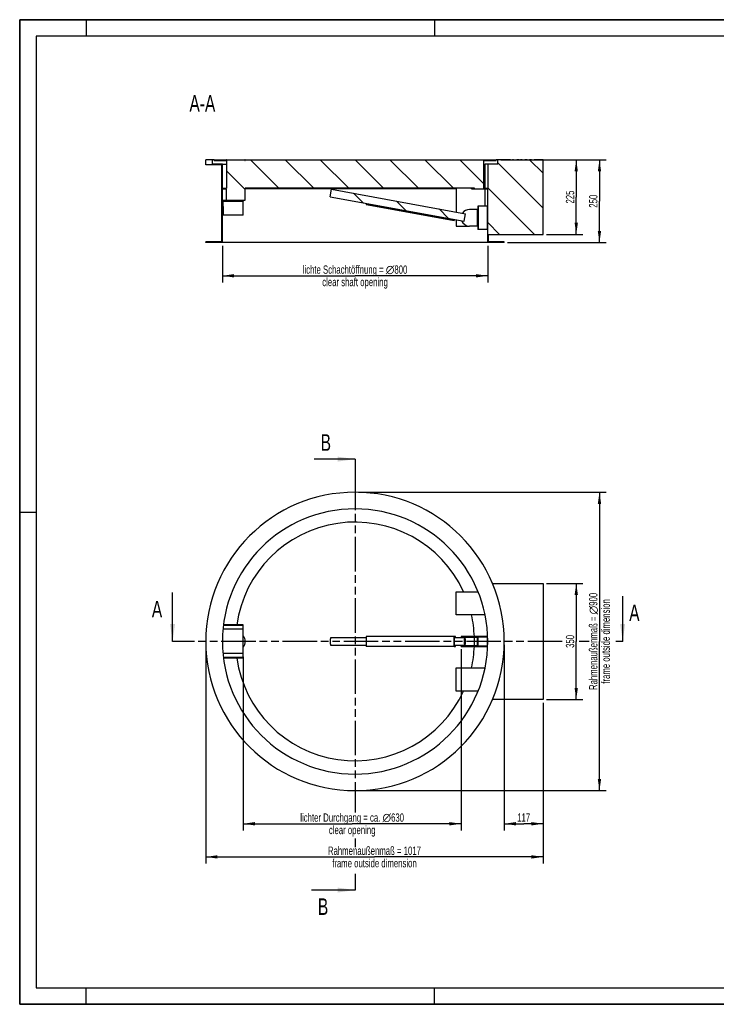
# Model space of a CAD drawing. Header units: millimetres. Extents: x 0 to 4200, y 0 to 2970.
# Tile 1 of 15: x 0 to 2100, y 0 to 2970. Entities that reach past the tile are written whole.
import ezdxf

# ---------------------------------------------------------------- set-up
doc = ezdxf.new("R2010")
doc.units = ezdxf.units.MM
doc.header["$LTSCALE"] = 231
doc.linetypes.add('PHANTOM', pattern=[0.8, 0.45, -0.05, 0.1, -0.05, 0.1, -0.05])
doc.layers.get('0').update_dxf_attribs({"linetype": 'CONTINUOUS'})
for name, color, linetype in [('005_AXIS', 7, 'CONTINUOUS'), ('050_DIMENSIONING', 7, 'CONTINUOUS'), ('053_NOTES', 7, 'CONTINUOUS'), ('HATCHING_BL0', 7, 'CONTINUOUS'), ('HATCHING_BL1', 7, 'CONTINUOUS')]:
    doc.layers.add(name, color=color, linetype=linetype)
doc.styles.get("Standard").update_dxf_attribs({"font": 'txt', "width": 0.7})
doc.dimstyles.new('DIMSTYLE_1', dxfattribs={"dimtxt": 25, "dimasz": 35, "dimexe": 2, "dimexo": 1, "dimtad": 1, "dimtxsty": 'Standard', "dimblk": '_FILLED', "dimblk1": '_FILLED', "dimblk2": '_FILLED', "dimcen": 0.09, "dimazin": 2, "dimtp": 0.8, "dimtm": 0.8, "dimtfac": 1, "dimtofl": 0, "dimtmove": 0, "dimatfit": 3, "dimldrblk": '_FILLED', "dimfxl": 1, "dimtolj": 1, "dimarcsym": 0})
doc.dimstyles.new('DIMSTYLE_2', dxfattribs={"dimtxt": 25, "dimasz": 35, "dimexe": 2, "dimexo": 1, "dimtad": 1, "dimtxsty": 'Standard', "dimblk": '_FILLED', "dimblk1": '_FILLED', "dimblk2": '_FILLED', "dimcen": 0.09, "dimazin": 2, "dimtp": 0.5, "dimtm": 0.5, "dimtfac": 1, "dimtofl": 0, "dimtmove": 0, "dimatfit": 3, "dimldrblk": '_FILLED', "dimfxl": 1, "dimtolj": 1, "dimarcsym": 0})
doc.dimstyles.new('DIMSTYLE_3', dxfattribs={"dimtxt": 25, "dimasz": 35, "dimexe": 2, "dimexo": 1, "dimtad": 1, "dimdec": 0, "dimtxsty": 'Standard', "dimblk": '_FILLED', "dimblk1": '_FILLED', "dimblk2": '_FILLED', "dimcen": 0.09, "dimazin": 2, "dimtp": 1.2, "dimtm": 1.2, "dimtfac": 1, "dimtdec": 0, "dimtofl": 0, "dimtmove": 0, "dimatfit": 3, "dimldrblk": '_FILLED', "dimfxl": 1, "dimtolj": 1, "dimarcsym": 0})
doc.dimstyles.new('DIMSTYLE_4', dxfattribs={"dimtxt": 25, "dimasz": 35, "dimexe": 2, "dimexo": 1, "dimtad": 1, "dimdec": 0, "dimtxsty": 'Standard', "dimblk": '_FILLED', "dimblk1": '_FILLED', "dimblk2": '_FILLED', "dimcen": 0.09, "dimazin": 2, "dimtp": 0.3, "dimtm": 0.3, "dimtfac": 1, "dimtdec": 0, "dimtofl": 0, "dimtmove": 0, "dimatfit": 3, "dimldrblk": '_FILLED', "dimfxl": 1, "dimtolj": 1, "dimarcsym": 0})
doc.dimstyles.get("Standard").update_dxf_attribs({"dimtxt": 25, "dimasz": 35, "dimexe": 2, "dimexo": 1, "dimtad": 1, "dimtxsty": 'Standard', "dimblk": '_FILLED', "dimblk1": '_FILLED', "dimblk2": '_FILLED', "dimcen": 0.09, "dimazin": 2, "dimtol": 1, "dimtp": 0.01, "dimtm": 0.01, "dimtfac": 1, "dimtofl": 0, "dimtmove": 0, "dimatfit": 3, "dimldrblk": '_FILLED', "dimfxl": 1, "dimtolj": 1, "dimarcsym": 0})

# ---------------------------------------------------------------- blocks, each defined once
blk = doc.blocks.new('_FILLED')
at = {"color": 0, "linetype": 'ByBlock'}
blk.add_solid([(0, 0), (-1, 0.143), (-1, -0.143)], dxfattribs=at)
blk = doc.blocks.new('*D2')
at = {"layer": '050_DIMENSIONING', "color": 2, "linetype": 'Continuous', "transparency": 16777216}
for p, q in [((610.9, 2287.5), (610.9, 2177.5)), ((1410.9, 2287.5), (1410.9, 2177.5)), ((610.9, 2197.5), (1010.9, 2197.5)), ((1410.9, 2197.5), (1010.9, 2197.5))]:
    blk.add_line(p, q, dxfattribs=at)
at = {"layer": '050_DIMENSIONING', "color": 2, "linetype": 'Continuous', "transparency": 16777216, "xscale": 35, "yscale": 35, "zscale": 35, "rotation": 180}
blk.add_blockref('_FILLED', (610.9, 2197.5), dxfattribs=at)
at = {"layer": '050_DIMENSIONING', "color": 2, "linetype": 'Continuous', "transparency": 16777216, "xscale": 35, "yscale": 35, "zscale": 35}
blk.add_blockref('_FILLED', (1410.9, 2197.5), dxfattribs=at)
at = {"layer": '050_DIMENSIONING', "color": 2, "linetype": 'Continuous', "transparency": 16777216, "insert": (1010.9, 2228.7), "char_height": 25, "width": 746.786, "attachment_point": 2, "line_spacing_factor": 0.9}
blk.add_mtext('lichte Schachtöffnung = \\fgdt;{\\W1.0;{\\fgdt;n}}\\ftxt;800\\Pclear shaft opening', dxfattribs=at)
blk = doc.blocks.new('*D4')
at = {"layer": '050_DIMENSIONING', "color": 2, "linetype": 'Continuous', "transparency": 16777216}
for p, q in [((1450.9, 2547.5), (1697.8, 2547.5)), ((1677.8, 2547.5), (1677.8, 2435)), ((1677.8, 2322.5), (1677.8, 2435)), ((1587.8, 2322.5), (1697.8, 2322.5))]:
    blk.add_line(p, q, dxfattribs=at)
at = {"layer": '050_DIMENSIONING', "color": 2, "linetype": 'Continuous', "transparency": 16777216, "xscale": 35, "yscale": 35, "zscale": 35}
for p, rotation in [((1677.8, 2547.5), 90), ((1677.8, 2322.5), 270)]:
    blk.add_blockref('_FILLED', p, dxfattribs=dict(at, rotation=rotation))
at = {"layer": '050_DIMENSIONING', "color": 2, "linetype": 'Continuous', "transparency": 16777216, "insert": (1646.6, 2435), "char_height": 25, "width": 85.714, "attachment_point": 2, "rotation": 90, "line_spacing_factor": 0.9}
blk.add_mtext('225', dxfattribs=at)
blk = doc.blocks.new('*D5')
at = {"layer": '050_DIMENSIONING', "color": 2, "linetype": 'Continuous', "transparency": 16777216}
for p, q in [((1450.9, 2547.5), (1767.8, 2547.5)), ((1747.8, 2547.5), (1747.8, 2422.5)), ((1747.8, 2297.5), (1747.8, 2422.5)), ((1470.9, 2297.5), (1767.8, 2297.5))]:
    blk.add_line(p, q, dxfattribs=at)
at = {"layer": '050_DIMENSIONING', "color": 2, "linetype": 'Continuous', "transparency": 16777216, "xscale": 35, "yscale": 35, "zscale": 35}
for p, rotation in [((1747.8, 2547.5), 90), ((1747.8, 2297.5), 270)]:
    blk.add_blockref('_FILLED', p, dxfattribs=dict(at, rotation=rotation))
at = {"layer": '050_DIMENSIONING', "color": 2, "linetype": 'Continuous', "transparency": 16777216, "insert": (1716.6, 2422.5), "char_height": 25, "width": 85.714, "attachment_point": 2, "rotation": 90, "line_spacing_factor": 0.9}
blk.add_mtext('250', dxfattribs=at)
blk = doc.blocks.new('*D6')
at = {"layer": '050_DIMENSIONING', "color": 2, "linetype": 'Continuous', "transparency": 16777216}
for p, q in [((560.9, 1084.6), (560.9, 424.6)), ((1577.8, 909.6), (1577.8, 424.6)), ((560.9, 444.6), (1069.4, 444.6)), ((1577.8, 444.6), (1069.4, 444.6))]:
    blk.add_line(p, q, dxfattribs=at)
at = {"layer": '050_DIMENSIONING', "color": 2, "linetype": 'Continuous', "transparency": 16777216, "xscale": 35, "yscale": 35, "zscale": 35, "rotation": 180}
blk.add_blockref('_FILLED', (560.9, 444.6), dxfattribs=at)
at = {"layer": '050_DIMENSIONING', "color": 2, "linetype": 'Continuous', "transparency": 16777216, "xscale": 35, "yscale": 35, "zscale": 35}
blk.add_blockref('_FILLED', (1577.8, 444.6), dxfattribs=at)
at = {"layer": '050_DIMENSIONING', "color": 2, "linetype": 'Continuous', "transparency": 16777216, "insert": (1069.4, 475.8), "char_height": 25, "width": 602.679, "attachment_point": 2, "line_spacing_factor": 0.9}
blk.add_mtext('Rahmenaußenmaß = 1017\\Pframe outside dimension', dxfattribs=at)
blk = doc.blocks.new('*D7')
at = {"layer": '050_DIMENSIONING', "color": 2, "linetype": 'Continuous', "transparency": 16777216}
for p, q in [((1020.9, 1544.6), (1767.8, 1544.6)), ((1747.8, 1544.6), (1747.8, 1094.6)), ((1747.8, 644.6), (1747.8, 1094.6)), ((1020.9, 644.6), (1767.8, 644.6))]:
    blk.add_line(p, q, dxfattribs=at)
at = {"layer": '050_DIMENSIONING', "color": 2, "linetype": 'Continuous', "transparency": 16777216, "xscale": 35, "yscale": 35, "zscale": 35}
for p, rotation in [((1747.8, 1544.6), 90), ((1747.8, 644.6), 270)]:
    blk.add_blockref('_FILLED', p, dxfattribs=dict(at, rotation=rotation))
at = {"layer": '050_DIMENSIONING', "color": 2, "linetype": 'Continuous', "transparency": 16777216, "insert": (1716.6, 1094.6), "char_height": 25, "width": 616.786, "attachment_point": 2, "rotation": 90, "line_spacing_factor": 0.9}
blk.add_mtext('Rahmenaußenmaß = \\fgdt;{\\W1.0;{\\fgdt;n}}\\ftxt;900\\Pframe outside dimension', dxfattribs=at)
blk = doc.blocks.new('*D8')
at = {"layer": '050_DIMENSIONING', "color": 2, "linetype": 'Continuous', "transparency": 16777216}
for p, q in [((1330.6, 1071.6), (1330.6, 524.6)), ((674.1, 1048), (674.1, 524.6)), ((674.1, 544.6), (1002.3, 544.6)), ((1330.6, 544.6), (1002.3, 544.6))]:
    blk.add_line(p, q, dxfattribs=at)
at = {"layer": '050_DIMENSIONING', "color": 2, "linetype": 'Continuous', "transparency": 16777216, "xscale": 35, "yscale": 35, "zscale": 35, "rotation": 180}
blk.add_blockref('_FILLED', (674.1, 544.6), dxfattribs=at)
at = {"layer": '050_DIMENSIONING', "color": 2, "linetype": 'Continuous', "transparency": 16777216, "xscale": 35, "yscale": 35, "zscale": 35}
blk.add_blockref('_FILLED', (1330.6, 544.6), dxfattribs=at)
at = {"layer": '050_DIMENSIONING', "color": 2, "linetype": 'Continuous', "transparency": 16777216, "insert": (1002.3, 575.8), "char_height": 25, "width": 757.143, "attachment_point": 2, "line_spacing_factor": 0.9}
blk.add_mtext('lichter Durchgang = ca. \\fgdt;{\\W1.0;{\\fgdt;n}}\\ftxt;630\\Pclear opening', dxfattribs=at)
blk = doc.blocks.new('*D9')
at = {"layer": '050_DIMENSIONING', "color": 2, "linetype": 'Continuous', "transparency": 16777216}
for p, q in [((1587.8, 1269.6), (1697.8, 1269.6)), ((1677.8, 1269.6), (1677.8, 1094.6)), ((1677.8, 919.6), (1677.8, 1094.6)), ((1587.8, 919.6), (1697.8, 919.6))]:
    blk.add_line(p, q, dxfattribs=at)
at = {"layer": '050_DIMENSIONING', "color": 2, "linetype": 'Continuous', "transparency": 16777216, "xscale": 35, "yscale": 35, "zscale": 35}
for p, rotation in [((1677.8, 1269.6), 90), ((1677.8, 919.6), 270)]:
    blk.add_blockref('_FILLED', p, dxfattribs=dict(at, rotation=rotation))
at = {"layer": '050_DIMENSIONING', "color": 2, "linetype": 'Continuous', "transparency": 16777216, "insert": (1646.6, 1094.6), "char_height": 25, "width": 83.036, "attachment_point": 2, "rotation": 90, "line_spacing_factor": 0.9}
blk.add_mtext('350', dxfattribs=at)
blk = doc.blocks.new('*D10')
at = {"layer": '050_DIMENSIONING', "color": 2, "linetype": 'Continuous', "transparency": 16777216}
for p, q in [((1460.9, 1084.6), (1460.9, 524.6)), ((1577.8, 909.6), (1577.8, 524.6)), ((1460.9, 544.6), (1519.4, 544.6)), ((1577.8, 544.6), (1519.4, 544.6))]:
    blk.add_line(p, q, dxfattribs=at)
at = {"layer": '050_DIMENSIONING', "color": 2, "linetype": 'Continuous', "transparency": 16777216, "xscale": 35, "yscale": 35, "zscale": 35, "rotation": 180}
blk.add_blockref('_FILLED', (1460.9, 544.6), dxfattribs=at)
at = {"layer": '050_DIMENSIONING', "color": 2, "linetype": 'Continuous', "transparency": 16777216, "xscale": 35, "yscale": 35, "zscale": 35}
blk.add_blockref('_FILLED', (1577.8, 544.6), dxfattribs=at)
at = {"layer": '050_DIMENSIONING', "color": 2, "linetype": 'Continuous', "transparency": 16777216, "insert": (1519.4, 575.8), "char_height": 25, "width": 72.321, "attachment_point": 2, "line_spacing_factor": 0.9}
blk.add_mtext('117', dxfattribs=at)
blk = doc.blocks.new('XSEC_FILLED')
at = {"color": 0, "linetype": 'ByBlock'}
blk.add_solid([(0, 0), (-1, 0.143), (-1, -0.143)], dxfattribs=at)
blk = doc.blocks.new('HATCHING_BL0', base_point=(1139.4, 1168.2))
at = {"layer": 'HATCHING_BL0', "color": 7, "linetype": 'PHANTOM'}
for p, q in [((510.9, 1094.6), (460.9, 1094.6)), ((1635.5, 1094.6), (510.9, 1094.6)), ((1716.7, 1094.6), (1686.9, 1094.6)), ((1817.8, 1094.6), (1797.6, 1094.6))]:
    blk.add_line(p, q, dxfattribs=at)
at = {"layer": 'HATCHING_BL0', "color": 7, "linetype": 'Continuous', "char_height": 50, "width": 64.286, "attachment_point": 1, "line_spacing_factor": 0.9}
for insert in [(398.4, 1216.9), (1837.5, 1205.9)]:
    blk.add_mtext('A', dxfattribs=dict(at, insert=insert))
at = {"layer": 'HATCHING_BL0', "color": 7, "linetype": 'Continuous'}
for points in [[(460.9, 1094.6), (460.9, 1241.9)], [(1817.8, 1094.6), (1817.8, 1230.9)]]:
    blk.add_leader(points, dimstyle='Standard', override={"dimasz": 52.5, "dimtad": 0, "dimldrblk": 'XSEC_FILLED'}, dxfattribs=at)
blk = doc.blocks.new('HATCHING_BL1', base_point=(945.1, 994.6))
at = {"layer": 'HATCHING_BL1', "color": 7, "linetype": 'PHANTOM'}
for p, q in [((1010.9, 1644.6), (1010.9, 1594.6)), ((1010.9, 1594.6), (1010.9, 578.8)), ((1010.9, 500), (1010.9, 474.4)), ((1010.9, 393.9), (1010.9, 344.6))]:
    blk.add_line(p, q, dxfattribs=at)
at = {"layer": 'HATCHING_BL1', "color": 7, "linetype": 'Continuous', "char_height": 50, "width": 58.929, "attachment_point": 1, "line_spacing_factor": 0.9}
for insert in [(907.3, 1719.6), (898.9, 319.6)]:
    blk.add_mtext('B', dxfattribs=dict(at, insert=insert))
at = {"layer": 'HATCHING_BL1', "color": 7, "linetype": 'Continuous'}
for points in [[(1010.9, 1644.6), (887.6, 1644.6)], [(1010.9, 344.6), (879.3, 344.6)]]:
    blk.add_leader(points, dimstyle='Standard', override={"dimasz": 52.5, "dimtad": 0, "dimldrblk": 'XSEC_FILLED'}, dxfattribs=at)

msp = doc.modelspace()

# ---------------------------------------------------------------- hatches: boundary and pattern name
at = {"linetype": 'Continuous'}
h = msp.add_hatch(dxfattribs=at)
h.set_pattern_fill('ANSI31', color=2, angle=90, style=0, pattern_type=2)
h.set_pattern_definition([(135, (1010.924, 2547.46), (-52.61, -52.61), [])])
edge = h.paths.add_edge_path()
edge.add_line((1410.924, 2297.464), (1410.924, 2459.464))
edge.add_line((1370.924, 2459.464), (1410.924, 2459.464))
edge.add_line((1370.924, 2459.464), (1370.924, 2461.464))
edge.add_line((1370.924, 2461.464), (679.924, 2461.464))
edge.add_line((679.924, 2425.464), (679.924, 2461.464))
edge.add_line((623.924, 2425.464), (679.924, 2425.464))
edge.add_line((623.924, 2425.464), (623.924, 2459.464))
edge.add_line((610.924, 2459.464), (623.924, 2459.464))
edge.add_line((610.924, 2424.964), (610.924, 2459.464))
edge.add_line((674.061, 2424.964), (610.924, 2424.964))
edge.add_line((674.061, 2424.964), (674.061, 2422.964))
edge.add_line((610.924, 2422.964), (674.061, 2422.964))
edge.add_line((610.924, 2297.464), (610.924, 2422.964))
edge.add_line((610.924, 2297.464), (560.924, 2297.464))
edge.add_line((560.924, 2297.464), (560.924, 2299.464))
edge.add_line((608.924, 2299.464), (560.924, 2299.464))
edge.add_line((608.924, 2299.464), (608.924, 2532.464))
edge.add_line((608.924, 2532.464), (560.924, 2532.464))
edge.add_line((560.924, 2532.464), (560.924, 2547.464))
edge.add_line((580.924, 2547.464), (560.924, 2547.464))
edge.add_line((580.924, 2534.464), (580.924, 2547.464))
edge.add_line((610.924, 2534.464), (580.924, 2534.464))
edge.add_line((610.924, 2461.464), (610.924, 2534.464))
edge.add_line((610.924, 2461.464), (623.424, 2461.464))
edge.add_line((623.424, 2545.464), (623.424, 2461.464))
edge.add_line((585.924, 2545.464), (623.424, 2545.464))
edge.add_line((585.924, 2545.464), (585.924, 2547.464))
edge.add_line((585.924, 2547.464), (623.924, 2547.464))
edge.add_line((623.924, 2545.464), (623.924, 2547.464))
edge.add_line((623.924, 2545.464), (624.924, 2545.464))
edge.add_line((624.924, 2545.464), (624.924, 2547.464))
edge.add_line((624.924, 2547.464), (678.924, 2547.464))
edge.add_line((678.924, 2545.464), (678.924, 2547.464))
edge.add_line((678.924, 2545.464), (679.924, 2545.464))
edge.add_line((679.924, 2545.464), (679.924, 2547.464))
edge.add_line((679.924, 2547.464), (1435.924, 2547.464))
edge.add_line((1435.924, 2545.464), (1435.924, 2547.464))
edge.add_line((1398.424, 2545.464), (1435.924, 2545.464))
edge.add_line((1398.424, 2545.464), (1398.424, 2461.464))
edge.add_line((1398.424, 2461.464), (1410.924, 2461.464))
edge.add_line((1410.924, 2534.464), (1410.924, 2461.464))
edge.add_line((1440.924, 2534.464), (1410.924, 2534.464))
edge.add_line((1440.924, 2534.464), (1440.924, 2547.464))
edge.add_line((1479.196, 2547.464), (1440.924, 2547.464))
edge.add_line((1479.196, 2547.464), (1479.196, 2547.474))
edge.add_line((1479.196, 2547.474), (1485.89, 2547.474))
edge.add_line((1485.89, 2547.464), (1485.89, 2547.474))
edge.add_line((1489.084, 2547.464), (1485.89, 2547.464))
edge.add_line((1489.084, 2547.464), (1489.084, 2547.474))
edge.add_line((1489.084, 2547.474), (1498.531, 2547.474))
edge.add_line((1498.531, 2547.464), (1498.531, 2547.474))
edge.add_line((1505.251, 2547.464), (1498.531, 2547.464))
edge.add_line((1505.251, 2547.464), (1505.251, 2547.474))
edge.add_line((1505.251, 2547.474), (1510.084, 2547.474))
edge.add_line((1510.084, 2547.464), (1510.084, 2547.474))
edge.add_line((1514.584, 2547.464), (1510.084, 2547.464))
edge.add_line((1514.584, 2547.464), (1514.584, 2547.474))
edge.add_line((1514.584, 2547.474), (1522.32, 2547.474))
edge.add_line((1522.32, 2547.464), (1522.32, 2547.474))
edge.add_line((1529.613, 2547.464), (1522.32, 2547.464))
edge.add_line((1529.613, 2547.464), (1529.613, 2547.474))
edge.add_line((1529.613, 2547.474), (1536.464, 2547.474))
edge.add_line((1536.464, 2547.464), (1536.464, 2547.474))
edge.add_line((1543.291, 2547.464), (1536.464, 2547.464))
edge.add_line((1543.291, 2547.464), (1543.291, 2547.474))
edge.add_line((1543.291, 2547.474), (1550.584, 2547.474))
edge.add_line((1550.584, 2547.464), (1550.584, 2547.474))
edge.add_line((1577.834, 2547.464), (1550.584, 2547.464))
edge.add_line((1577.834, 2322.464), (1577.834, 2547.464))
edge.add_line((1412.924, 2322.464), (1577.834, 2322.464))
edge.add_line((1412.924, 2299.464), (1412.924, 2322.464))
edge.add_line((1460.924, 2299.464), (1412.924, 2299.464))
edge.add_line((1460.924, 2297.464), (1460.924, 2299.464))
edge.add_line((1460.924, 2297.464), (1410.924, 2297.464))
edge = h.paths.add_edge_path()
edge.add_line((935.852, 2436.152), (939.996, 2458.775))
edge.add_line((939.996, 2458.775), (1343.996, 2384.775))
edge.add_line((1339.852, 2362.152), (1343.996, 2384.775))
edge.add_line((935.852, 2436.152), (1339.852, 2362.152))
edge = h.paths.add_edge_path()
edge.add_line((1410.642, 2407.464), (1409.632, 2407.464))
edge.add_line((1410.642, 2407.464), (1410.642, 2337.464))
edge.add_line((1410.642, 2337.464), (1409.632, 2337.464))
edge.add_line((1409.632, 2407.464), (1409.632, 2337.464))
edge = h.paths.add_edge_path()
edge.add_line((1381.632, 2407.464), (1380.622, 2407.464))
edge.add_line((1381.632, 2407.464), (1381.632, 2337.464))
edge.add_line((1381.632, 2337.464), (1380.622, 2337.464))
edge.add_line((1380.622, 2347.464), (1380.622, 2337.464))
edge.add_line((1380.622, 2347.464), (1378.622, 2347.464))
edge.add_line((1378.622, 2397.464), (1378.622, 2347.464))
edge.add_line((1380.622, 2397.464), (1378.622, 2397.464))
edge.add_line((1380.622, 2407.464), (1380.622, 2397.464))
edge = h.paths.add_edge_path()
edge.add_line((1310.073, 2366.081), (1309.712, 2364.114))
edge.add_line((1044.131, 2412.76), (1309.712, 2364.114))
edge.add_line((1044.491, 2414.728), (1044.131, 2412.76))
edge.add_line((1044.491, 2414.728), (1310.073, 2366.081))

# ---------------------------------------------------------------- linework, layer by layer
at = {"color": 7, "linetype": 'Continuous'}
for p, q in [((0, 2970), (4200, 2970)), ((0, 0), (0, 2970)), ((560.924, 2532.464), (560.924, 2547.464)), ((580.924, 2547.464), (560.924, 2547.464)), ((608.924, 2532.464), (560.924, 2532.464)), ((580.924, 2534.464), (580.924, 2547.464)), ((585.924, 2547.464), (580.924, 2547.464)), ((610.924, 2534.464), (580.924, 2534.464)), ((585.924, 2547.464), (623.924, 2547.464)), ((585.924, 2545.464), (585.924, 2547.464)), ((585.924, 2545.464), (623.424, 2545.464)), ((608.924, 2299.464), (608.924, 2532.464)), ((610.924, 2461.464), (610.924, 2534.464)), ((610.924, 2534.464), (623.424, 2534.464)), ((623.424, 2545.464), (623.424, 2461.464)), ((624.878, 2547.464), (623.924, 2547.464)), ((623.924, 2545.464), (623.924, 2547.464)), ((623.924, 2545.464), (624.924, 2545.464)), ((624.924, 2547.464), (624.878, 2547.464)), ((624.924, 2547.464), (651.924, 2547.464)), ((624.924, 2545.464), (624.924, 2547.464)), ((651.924, 2547.464), (678.924, 2547.464)), ((678.97, 2547.464), (678.924, 2547.464)), ((678.924, 2545.464), (678.924, 2547.464)), ((678.924, 2545.464), (679.924, 2545.464)), ((679.924, 2547.464), (678.97, 2547.464)), ((679.924, 2547.464), (1010.924, 2547.464)), ((679.924, 2545.464), (679.924, 2547.464)), ((1010.924, 2547.464), (1435.924, 2547.464)), ((1398.424, 2545.464), (1435.924, 2545.464)), ((1398.424, 2545.464), (1398.424, 2461.464)), ((1410.924, 2534.464), (1402.842, 2534.464)), ((1440.924, 2534.464), (1410.924, 2534.464)), ((1410.924, 2534.464), (1410.924, 2461.464)), ((1435.924, 2545.464), (1435.924, 2547.464)), ((1440.924, 2547.464), (1435.924, 2547.464)), ((1440.924, 2534.464), (1440.924, 2547.464)), ((1477.834, 2547.464), (1440.924, 2547.464)), ((1477.694, 2547.474), (1477.838, 2547.474)), ((1477.694, 2547.464), (1477.694, 2547.474)), ((1477.834, 2547.474), (1479.196, 2547.474)), ((1477.834, 2547.464), (1477.834, 2547.474)), ((1479.196, 2547.464), (1477.834, 2547.464)), ((1479.196, 2547.474), (1485.89, 2547.474)), ((1479.196, 2547.464), (1479.196, 2547.474)), ((1485.89, 2547.474), (1486.084, 2547.474)), ((1485.89, 2547.464), (1485.89, 2547.474)), ((1489.084, 2547.464), (1485.89, 2547.464)), ((1486.084, 2547.464), (1486.084, 2547.474)), ((1486.108, 2547.474), (1486.225, 2547.474)), ((1486.225, 2547.464), (1486.225, 2547.474)), ((1489.084, 2547.474), (1498.531, 2547.474)), ((1489.084, 2547.464), (1489.084, 2547.474)), ((1498.531, 2547.474), (1500.311, 2547.474)), ((1498.531, 2547.464), (1498.531, 2547.474)), ((1500.311, 2547.464), (1498.531, 2547.464)), ((1500.311, 2547.474), (1505.251, 2547.474)), ((1500.311, 2547.464), (1500.311, 2547.474)), ((1505.251, 2547.464), (1500.311, 2547.464)), ((1505.251, 2547.474), (1510.084, 2547.474)), ((1505.251, 2547.464), (1505.251, 2547.474)), ((1510.084, 2547.464), (1510.084, 2547.474)), ((1514.584, 2547.464), (1510.084, 2547.464)), ((1513.97, 2547.474), (1514.584, 2547.474)), ((1513.97, 2547.464), (1513.97, 2547.474)), ((1514.584, 2547.474), (1522.32, 2547.474)), ((1514.584, 2547.464), (1514.584, 2547.474)), ((1522.32, 2547.474), (1529.613, 2547.474)), ((1522.32, 2547.464), (1522.32, 2547.474)), ((1529.613, 2547.464), (1522.32, 2547.464)), ((1529.613, 2547.474), (1536.464, 2547.474)), ((1529.613, 2547.464), (1529.613, 2547.474)), ((1536.464, 2547.474), (1543.291, 2547.474)), ((1536.464, 2547.464), (1536.464, 2547.474)), ((1543.291, 2547.464), (1536.464, 2547.464)), ((1543.291, 2547.474), (1550.584, 2547.474)), ((1543.291, 2547.464), (1543.291, 2547.474)), ((1550.584, 2547.464), (1550.584, 2547.474)), ((1577.834, 2547.464), (1550.584, 2547.464)), ((1577.834, 2322.464), (1577.834, 2547.464)), ((610.924, 2461.464), (623.424, 2461.464)), ((610.924, 2424.964), (610.924, 2459.464)), ((610.924, 2459.464), (623.924, 2459.464)), ((623.924, 2425.464), (623.924, 2459.464)), ((1370.924, 2461.464), (679.924, 2461.464)), ((679.924, 2425.464), (679.924, 2461.464)), ((935.852, 2436.152), (939.996, 2458.775)), ((935.852, 2436.152), (1339.852, 2362.152)), ((939.996, 2458.775), (1343.996, 2384.775)), ((1361.923, 2459.464), (1370.924, 2459.464)), ((1370.924, 2459.464), (1370.924, 2461.464)), ((1370.924, 2459.464), (1410.924, 2459.464)), ((1398.424, 2461.464), (1410.924, 2461.464)), ((1410.924, 2297.464), (1410.924, 2459.464)), ((674.061, 2424.964), (610.924, 2424.964)), ((610.924, 2297.464), (610.924, 2422.964)), ((610.924, 2422.964), (674.061, 2422.964)), ((623.924, 2425.464), (679.924, 2425.464)), ((674.061, 2424.964), (674.061, 2422.964)), ((674.061, 2379.964), (674.061, 2422.964)), ((1044.491, 2414.728), (1044.131, 2412.76)), ((1044.131, 2412.76), (1309.712, 2364.114)), ((1044.762, 2416.203), (1044.491, 2414.728)), ((1044.491, 2414.728), (1310.073, 2366.081)), ((1380.622, 2407.464), (1380.622, 2397.464)), ((1381.632, 2407.464), (1380.622, 2407.464)), ((1381.632, 2407.464), (1381.632, 2337.464)), ((1409.632, 2407.464), (1381.632, 2407.464)), ((1409.632, 2407.464), (1409.632, 2337.464)), ((1410.642, 2407.464), (1409.632, 2407.464)), ((1410.642, 2407.464), (1410.642, 2337.464)), ((674.061, 2379.964), (613.823, 2379.964)), ((1339.852, 2362.152), (1343.996, 2384.775)), ((1378.622, 2397.464), (1355.622, 2397.464)), ((1378.622, 2397.464), (1378.622, 2347.464)), ((1380.622, 2397.464), (1378.622, 2397.464)), ((1310.073, 2366.081), (1309.712, 2364.114)), ((1310.343, 2367.557), (1310.073, 2366.081)), ((1378.622, 2347.464), (1355.622, 2347.464)), ((1380.622, 2347.464), (1378.622, 2347.464)), ((1380.622, 2347.464), (1380.622, 2337.464)), ((1381.632, 2337.464), (1380.622, 2337.464)), ((1409.632, 2337.464), (1381.632, 2337.464)), ((1410.642, 2337.464), (1409.632, 2337.464)), ((1412.924, 2299.464), (1412.924, 2322.464)), ((1412.924, 2322.464), (1577.834, 2322.464)), ((608.924, 2299.464), (560.924, 2299.464)), ((560.924, 2297.464), (560.924, 2299.464)), ((610.924, 2297.464), (560.924, 2297.464)), ((1010.924, 2297.464), (610.924, 2297.464)), ((1410.924, 2297.464), (1010.924, 2297.464)), ((1460.924, 2297.464), (1410.924, 2297.464)), ((1460.924, 2299.464), (1412.924, 2299.464)), ((1460.924, 2297.464), (1460.924, 2299.464)), ((612.623, 1131.1), (612.597, 1131.1)), ((674.061, 1131.1), (612.623, 1131.1)), ((613.844, 1142.621), (613.823, 1142.621)), ((674.061, 1142.621), (613.844, 1142.621)), ((674.061, 1144.553), (614.061, 1144.553)), ((674.061, 1142.621), (674.061, 1144.553)), ((674.061, 1131.1), (674.061, 1142.621)), ((674.061, 1058.007), (674.061, 1131.1)), ((937.924, 1106.053), (1044.131, 1106.053)), ((1309.712, 1109.553), (1044.131, 1109.553)), ((1044.131, 1109.553), (1044.131, 1079.553)), ((1313.377, 1109.553), (1309.712, 1109.553)), ((1309.712, 1109.553), (1309.712, 1079.553)), ((1310.073, 1081.553), (1310.073, 1107.553)), ((1310.073, 1107.553), (1313.377, 1107.553)), ((1310.073, 1106.053), (1341.924, 1106.053)), ((1313.377, 1107.553), (1313.377, 1109.553)), ((1330.622, 1109.553), (1330.622, 1107.553)), ((1355.622, 1109.553), (1330.622, 1109.553)), ((1330.622, 1107.553), (1355.622, 1107.553)), ((1380.622, 1109.553), (1355.622, 1109.553)), ((1355.622, 1107.553), (1378.622, 1107.553)), ((1378.622, 1107.553), (1378.622, 1081.553)), ((1410.623, 1109.563), (1380.622, 1109.563)), ((1380.622, 1109.563), (1380.622, 1079.543)), ((1381.632, 1080.553), (1381.632, 1108.553)), ((1381.632, 1108.553), (1409.632, 1108.553)), ((1409.632, 1108.553), (1409.632, 1080.553)), ((1410.642, 1109.563), (1410.623, 1109.563)), ((1410.642, 1108.854), (1410.642, 1109.563)), ((1410.642, 1080.252), (1410.642, 1108.854)), ((937.924, 1083.053), (1044.131, 1083.053)), ((1309.712, 1079.553), (1044.131, 1079.553)), ((1309.712, 1079.553), (1313.377, 1079.553)), ((1310.073, 1083.053), (1341.924, 1083.053)), ((1313.377, 1081.553), (1310.073, 1081.553)), ((1313.377, 1079.553), (1313.377, 1081.553)), ((1330.622, 1079.553), (1330.622, 1081.553)), ((1355.622, 1081.553), (1330.622, 1081.553)), ((1330.622, 1079.553), (1355.622, 1079.553)), ((1378.622, 1081.553), (1355.622, 1081.553)), ((1355.622, 1079.553), (1380.622, 1079.553)), ((1380.622, 1079.543), (1410.623, 1079.543)), ((1409.632, 1080.553), (1381.632, 1080.553)), ((1410.623, 1079.543), (1410.642, 1079.543)), ((612.623, 1058.007), (612.597, 1058.007)), ((674.061, 1058.007), (612.623, 1058.007)), ((613.844, 1046.485), (613.823, 1046.485)), ((674.061, 1046.485), (613.844, 1046.485)), ((674.061, 1044.553), (614.061, 1044.553)), ((674.061, 1046.485), (674.061, 1058.007)), ((674.061, 1044.553), (674.061, 1046.485)), ((0, 0), (4200, 0))]:
    msp.add_line(p, q, dxfattribs=at)
at = {"color": 3, "linetype": 'Continuous'}
for p, q in [((0, 2970), (0, 0)), ((4200, 2970), (0, 2970)), ((200, 2970), (200, 2920)), ((1250, 2970), (1250, 2920)), ((0, 1485), (50, 1485)), ((200, 0), (200, 50)), ((1250, 0), (1250, 50)), ((4200, 0), (0, 0))]:
    msp.add_line(p, q, dxfattribs=at)
at = {"color": 5, "linetype": 'Continuous'}
for p, q in [((50, 2920), (50, 50)), ((4150, 2920), (50, 2920)), ((50, 50), (4150, 50))]:
    msp.add_line(p, q, dxfattribs=at)
at = {"color": 9, "linetype": 'Continuous'}
for p, q in [((1355.622, 1109.553), (1355.622, 1107.553)), ((1355.622, 1081.553), (1355.622, 1079.553))]:
    msp.add_line(p, q, dxfattribs=at)
at = {"color": 7, "linetype": 'Continuous'}
for centre, radius, start, end in [((1355.622, 2372.464), 25, 90, 145.995614), ((1355.622, 2372.464), 25, 200.916407, 270), ((1010.924, 1094.553), 450, 90, 270), ((1010.924, 1094.553), 450, 270, 90), ((1010.924, 1094.553), 400, 90, 270), ((1010.924, 1094.553), 400, 270, 90)]:
    msp.add_arc(centre, radius, start, end, dxfattribs=at)
msp.add_ellipse((1010.924, 2559.356), major_axis=(0, 1492.82), ratio=0.26794919, start_param=-4.62089555, end_param=-4.59192749, dxfattribs=at)
for points, knots in [([(937.924, 1106.053), (937.854, 1106.053), (937.696, 1106.004), (937.494, 1105.82), (937.3, 1105.537), (937.112, 1105.153), (936.932, 1104.669), (936.687, 1103.842), (936.425, 1102.59), (936.177, 1100.866), (935.992, 1098.901), (935.878, 1096.77), (935.852, 1095.301), (935.852, 1094.553)], [0, 0, 0, 0, 0.01756476, 0.03930383, 0.06748928, 0.1030089, 0.14609379, 0.19664636, 0.31882496, 0.46581801, 0.63248495, 0.81276499, 1, 1, 1, 1]), ([(1341.924, 1106.053), (1341.854, 1106.053), (1341.696, 1106.004), (1341.494, 1105.82), (1341.3, 1105.537), (1341.112, 1105.153), (1340.932, 1104.669), (1340.687, 1103.842), (1340.425, 1102.59), (1340.177, 1100.866), (1339.992, 1098.901), (1339.878, 1096.77), (1339.852, 1095.301), (1339.852, 1094.553)], [0, 0, 0, 0, 0.01756476, 0.03930383, 0.06748928, 0.1030089, 0.14609379, 0.19664636, 0.31882496, 0.46581801, 0.63248495, 0.81276499, 1, 1, 1, 1]), ([(1343.996, 1094.553), (1343.996, 1095.301), (1343.97, 1096.77), (1343.856, 1098.901), (1343.671, 1100.866), (1343.424, 1102.59), (1343.161, 1103.842), (1342.916, 1104.669), (1342.736, 1105.153), (1342.549, 1105.537), (1342.355, 1105.82), (1342.152, 1106.004), (1341.994, 1106.053), (1341.924, 1106.053)], [0, 0, 0, 0, 0.18723501, 0.36751505, 0.53418199, 0.68117504, 0.80335364, 0.85390621, 0.8969911, 0.93251072, 0.96069617, 0.98243524, 1, 1, 1, 1]), ([(935.852, 1094.553), (935.852, 1093.805), (935.878, 1092.337), (935.992, 1090.206), (936.177, 1088.24), (936.425, 1086.516), (936.687, 1085.265), (936.932, 1084.437), (937.112, 1083.954), (937.3, 1083.569), (937.494, 1083.286), (937.696, 1083.102), (937.854, 1083.053), (937.924, 1083.053)], [0, 0, 0, 0, 0.18723501, 0.36751505, 0.53418199, 0.68117504, 0.80335364, 0.85390621, 0.8969911, 0.93251072, 0.96069617, 0.98243524, 1, 1, 1, 1]), ([(1339.852, 1094.553), (1339.852, 1093.805), (1339.878, 1092.337), (1339.992, 1090.206), (1340.177, 1088.24), (1340.425, 1086.516), (1340.687, 1085.265), (1340.932, 1084.437), (1341.112, 1083.954), (1341.3, 1083.569), (1341.494, 1083.286), (1341.696, 1083.102), (1341.854, 1083.053), (1341.924, 1083.053)], [0, 0, 0, 0, 0.18723501, 0.36751505, 0.53418199, 0.68117504, 0.80335364, 0.85390621, 0.8969911, 0.93251072, 0.96069617, 0.98243524, 1, 1, 1, 1]), ([(1341.924, 1083.053), (1341.994, 1083.053), (1342.152, 1083.102), (1342.355, 1083.286), (1342.549, 1083.569), (1342.736, 1083.954), (1342.916, 1084.437), (1343.161, 1085.265), (1343.424, 1086.516), (1343.671, 1088.24), (1343.856, 1090.206), (1343.97, 1092.337), (1343.996, 1093.805), (1343.996, 1094.553)], [0, 0, 0, 0, 0.01756476, 0.03930383, 0.06748928, 0.1030089, 0.14609379, 0.19664636, 0.31882496, 0.46581801, 0.63248495, 0.81276499, 1, 1, 1, 1])]:
    msp.add_open_spline(points, degree=3, knots=knots, dxfattribs=at)
at = {"layer": '005_AXIS', "color": 7, "linetype": 'Continuous'}
for p, q in [((1398.424, 2534.464), (1402.842, 2534.464)), ((1402.842, 2461.464), (1402.842, 2534.464)), ((1315.924, 2459.464), (679.924, 2459.464)), ((1315.924, 2461.464), (1315.924, 2389.917)), ((1361.923, 2459.464), (1361.923, 2461.464)), ((1402.842, 2407.464), (1402.842, 2459.464)), ((1315.924, 2366.535), (1315.924, 2347.464)), ((1315.924, 2347.464), (1355.622, 2347.464)), ((1425.469, 1269.553), (1577.834, 1269.553)), ((1577.834, 1269.553), (1577.834, 919.553)), ((1315.924, 1244.553), (1381.697, 1244.553)), ((1315.924, 1174.553), (1315.924, 1244.553)), ((1381.697, 1244.553), (1381.734, 1244.553)), ((1402.812, 1174.553), (1315.924, 1174.553)), ((1402.842, 1174.553), (1402.812, 1174.553)), ((1315.924, 1014.553), (1402.812, 1014.553)), ((1315.924, 944.553), (1315.924, 1014.553)), ((1402.812, 1014.553), (1402.842, 1014.553)), ((1381.697, 944.553), (1315.924, 944.553)), ((1381.734, 944.553), (1381.697, 944.553)), ((1577.834, 919.553), (1425.469, 919.553))]:
    msp.add_line(p, q, dxfattribs=at)
for centre, radius, start, end in [((1010.924, 1094.553), 360, 24.624318, 172.01595), ((1010.924, 1094.553), 360, 2.38825, 12.839588), ((651.924, 1094.553), 28, 322.257989, 37.742011), ((1010.924, 1094.553), 360, 357.930369, 2.069631), ((1010.924, 1094.553), 360, 347.160412, 357.61175), ((1010.924, 1094.553), 360, 187.98405, 335.375682)]:
    msp.add_arc(centre, radius, start, end, dxfattribs=at)

# ---------------------------------------------------------------- block references
at = {"layer": 'HATCHING_BL0'}
msp.add_blockref('HATCHING_BL0', (1139.379, 1168.229), dxfattribs=at)
at = {"layer": 'HATCHING_BL1'}
msp.add_blockref('HATCHING_BL1', (945.104, 994.553), dxfattribs=at)

# ---------------------------------------------------------------- texts
at = {"layer": '053_NOTES', "color": 2, "linetype": 'Continuous', "insert": (589.724, 2742.474), "char_height": 50, "width": 182.14286, "attachment_point": 3, "line_spacing_factor": 0.9}
msp.add_mtext('A-A', dxfattribs=at)

# ---------------------------------------------------------------- dimensions: what is measured, and where the dimension line sits
at = {"layer": '050_DIMENSIONING', "color": 2, "linetype": 'Continuous'}
for base, p1, p2, angle, dimstyle, picture, middle in [((1677.834, 2547.464), (1586.834, 2322.464), (1449.924, 2547.464), 90, 'DIMSTYLE_2', '*D4', (1677.834, 2431.392)), ((1747.834, 2297.464), (1449.924, 2547.464), (1469.924, 2297.464), 270, 'DIMSTYLE_2', '*D5', (1747.834, 2418.892)), ((1677.834, 919.553), (1586.834, 1269.553), (1586.834, 919.553), 270, 'DIMSTYLE_2', '*D9', (1677.834, 1090.982)), ((1460.924, 544.553), (1577.834, 910.553), (1460.924, 1085.553), 180, 'DIMSTYLE_4', '*D10', (1515.808, 544.553))]:
    dim = msp.add_linear_dim(base=base, p1=p1, p2=p2, angle=angle, dimstyle=dimstyle, dxfattribs=at)
    dim.commit()
    dim.dimension.update_dxf_attribs({"geometry": picture, "text_midpoint": middle, "dimtype": 160})
for base, p1, p2, text, picture, middle in [((1410.924, 2197.464), (610.924, 2288.464), (1410.924, 2288.464), 'lichte Schachtöffnung = %%c<>\\Pclear shaft opening', '*D2', (1010.924, 2197.464)), ((1330.622, 544.553), (674.061, 1049.007), (1330.622, 1072.553), 'lichter Durchgang = ca. %%c<>\\Pclear opening', '*D8', (1002.342, 544.553))]:
    dim = msp.add_linear_dim(base=base, p1=p1, p2=p2, text=text, dimstyle='DIMSTYLE_1', dxfattribs=at)
    dim.commit()
    dim.dimension.update_dxf_attribs({"geometry": picture, "text_midpoint": middle, "dimtype": 160})
for base, p1, p2, angle, text, dimstyle, picture, middle in [((1747.834, 644.553), (1019.924, 1544.553), (1019.924, 644.553), 270, 'Rahmenaußenmaß = %%c<>\\Pframe outside dimension', 'DIMSTYLE_1', '*D7', (1747.834, 1094.553)), ((560.924, 444.553), (1577.834, 910.553), (560.924, 1085.553), 180, 'Rahmenaußenmaß = <>\\Pframe outside dimension', 'DIMSTYLE_3', '*D6', (1069.379, 444.553))]:
    dim = msp.add_linear_dim(base=base, p1=p1, p2=p2, angle=angle, text=text, dimstyle=dimstyle, dxfattribs=at)
    dim.commit()
    dim.dimension.update_dxf_attribs({"geometry": picture, "text_midpoint": middle, "dimtype": 160})

doc.saveas('drawing.dxf')
